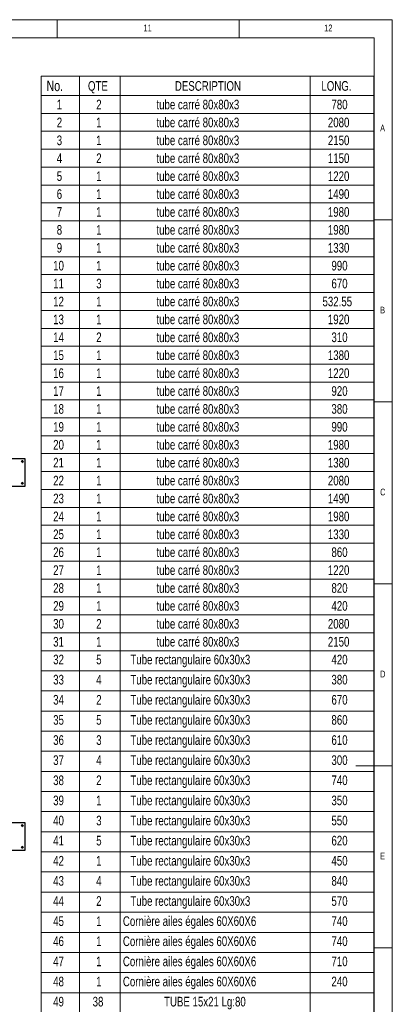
# Paper-space layout 'cadre 6' of a CAD drawing. Header units: millimetres. Extents: x 5 to 589, y 5 to 415.
# Tile 19 of 19: x 487 to 589, y 145 to 415. Entities that reach past the tile are written whole.
import ezdxf

# ---------------------------------------------------------------- set-up
doc = ezdxf.new("R2010")
doc.units = ezdxf.units.MM
doc.linetypes.add('CENTERX2', pattern=[20.32, 12.7, -2.54, 2.54, -2.54])
doc.layers.add('NOTES', color=6, linetype='Continuous')
doc.layers.add('TRAIT-MIXTES', color=3, linetype='CENTERX2')
doc.layers.add('TRAIT-FORT', color=4, linetype='Continuous', lineweight=25)
doc.styles.add('SLDTEXTSTYLE0', font='TXT', dxfattribs={"width": 0.75})

# ---------------------------------------------------------------- blocks, each defined once
blk = doc.blocks.new('SW_TABLEANNOTATION_5')
at = {"color": 0, "linetype": 'Continuous', "lineweight": 18}
for p, q in [((0, 0), (0, -348.21)), ((91.3, 0), (0, 0)), ((91.3, -348.21), (91.3, 0)), ((10.47, 0), (10.47, -5.27)), ((21.67, 0), (21.67, -5.27)), ((73.84, 0), (73.84, -5.27)), ((0, -5.27), (91.3, -5.27)), ((10.47, -5.27), (10.47, -348.21)), ((21.67, -5.27), (21.67, -348.21)), ((73.84, -5.27), (73.84, -348.21)), ((0, -10.19), (91.3, -10.19)), ((0, -15.11), (91.3, -15.11)), ((0, -20.03), (91.3, -20.03)), ((0, -24.95), (91.3, -24.95)), ((0, -29.87), (91.3, -29.87)), ((0, -34.79), (91.3, -34.79)), ((0, -39.71), (91.3, -39.71)), ((0, -44.63), (91.3, -44.63)), ((0, -49.55), (91.3, -49.55)), ((0, -54.47), (91.3, -54.47)), ((0, -59.39), (91.3, -59.39)), ((0, -64.31), (91.3, -64.31)), ((0, -69.23), (91.3, -69.23)), ((0, -74.15), (91.3, -74.15)), ((0, -79.06), (91.3, -79.06)), ((0, -83.98), (91.3, -83.98)), ((0, -88.9), (91.3, -88.9)), ((0, -93.82), (91.3, -93.82)), ((0, -98.74), (91.3, -98.74)), ((0, -103.66), (91.3, -103.66)), ((0, -108.58), (91.3, -108.58)), ((0, -113.5), (91.3, -113.5)), ((0, -118.42), (91.3, -118.42)), ((0, -123.34), (91.3, -123.34)), ((0, -128.26), (91.3, -128.26)), ((0, -133.18), (91.3, -133.18)), ((0, -138.1), (91.3, -138.1)), ((0, -143.02), (91.3, -143.02)), ((0, -147.94), (91.3, -147.94)), ((0, -152.86), (91.3, -152.86)), ((0, -157.78), (91.3, -157.78)), ((0, -163.3), (91.3, -163.3)), ((0, -168.83), (91.3, -168.83)), ((0, -174.36), (91.3, -174.36)), ((0, -179.89), (91.3, -179.89)), ((0, -185.42), (91.3, -185.42)), ((0, -190.94), (91.3, -190.94)), ((0, -196.47), (91.3, -196.47)), ((0, -202), (91.3, -202)), ((0, -207.53), (91.3, -207.53)), ((0, -213.05), (91.3, -213.05)), ((0, -218.58), (91.3, -218.58)), ((0, -224.11), (91.3, -224.11)), ((0, -229.64), (91.3, -229.64)), ((0, -235.17), (91.3, -235.17)), ((0, -240.69), (91.3, -240.69)), ((0, -246.22), (91.3, -246.22)), ((0, -251.75), (91.3, -251.75))]:
    blk.add_line(p, q, dxfattribs=at)
at = {"color": 0, "linetype": 'Continuous', "lineweight": 18, "attachment_point": 1, "style": 'SLDTEXTSTYLE0'}
for s, insert, char_height in [('No.', (1.46, -1.16), 2.91), ('QTE', (12.83, -1.32), 2.646), ('DESCRIPTION', (36.68, -1.32), 2.6458), ('LONG.', (76.89, -1.32), 2.646), ('1', (4.26, -6.42), 2.65), ('2', (15.09, -6.42), 2.65), ('tube carré 80x80x3', (31.62, -6.42), 2.6458), ('780', (79.64, -6.42), 2.646), ('2', (4.26, -11.34), 2.65), ('1', (15.09, -11.34), 2.65), ('tube carré 80x80x3', (31.62, -11.34), 2.6458), ('2080', (78.66, -11.34), 2.646), ('3', (4.26, -16.26), 2.65), ('tube carré 80x80x3', (31.62, -16.26), 2.6458), ('2150', (78.66, -16.26), 2.646), ('1', (15.09, -16.26), 2.65), ('4', (4.26, -21.18), 2.65), ('2', (15.09, -21.18), 2.65), ('tube carré 80x80x3', (31.62, -21.18), 2.6458), ('1150', (78.66, -21.18), 2.646), ('5', (4.26, -26.1), 2.65), ('1', (15.09, -26.1), 2.65), ('tube carré 80x80x3', (31.62, -26.1), 2.6458), ('1220', (78.66, -26.1), 2.646), ('6', (4.26, -31.02), 2.65), ('1', (15.09, -31.02), 2.65), ('tube carré 80x80x3', (31.62, -31.02), 2.6458), ('1490', (78.66, -31.02), 2.646), ('7', (4.26, -35.94), 2.65), ('1', (15.09, -35.94), 2.65), ('tube carré 80x80x3', (31.62, -35.94), 2.6458), ('1980', (78.66, -35.94), 2.646), ('tube carré 80x80x3', (31.62, -40.85), 2.6458), ('8', (4.26, -40.85), 2.65), ('1', (15.09, -40.85), 2.65), ('1980', (78.66, -40.85), 2.646), ('9', (4.26, -45.77), 2.65), ('1', (15.09, -45.77), 2.65), ('tube carré 80x80x3', (31.62, -45.77), 2.6458), ('1330', (78.66, -45.77), 2.646), ('10', (3.28, -50.69), 2.646), ('1', (15.09, -50.69), 2.65), ('tube carré 80x80x3', (31.62, -50.69), 2.6458), ('990', (79.64, -50.69), 2.646), ('11', (3.28, -55.61), 2.646), ('3', (15.09, -55.61), 2.65), ('tube carré 80x80x3', (31.62, -55.61), 2.6458), ('670', (79.64, -55.61), 2.646), ('12', (3.28, -60.53), 2.646), ('1', (15.09, -60.53), 2.65), ('tube carré 80x80x3', (31.62, -60.53), 2.6458), ('532.55', (77.19, -60.53), 2.646), ('13', (3.28, -65.45), 2.646), ('1', (15.09, -65.45), 2.65), ('tube carré 80x80x3', (31.62, -65.45), 2.6458), ('1920', (78.66, -65.45), 2.646), ('2', (15.09, -70.37), 2.65), ('tube carré 80x80x3', (31.62, -70.37), 2.6458), ('310', (79.64, -70.37), 2.646), ('14', (3.28, -70.37), 2.646), ('15', (3.28, -75.29), 2.646), ('1', (15.09, -75.29), 2.65), ('tube carré 80x80x3', (31.62, -75.29), 2.6458), ('1380', (78.66, -75.29), 2.646), ('16', (3.28, -80.21), 2.646), ('1', (15.09, -80.21), 2.65), ('tube carré 80x80x3', (31.62, -80.21), 2.6458), ('1220', (78.66, -80.21), 2.646), ('17', (3.28, -85.13), 2.646), ('1', (15.09, -85.13), 2.65), ('tube carré 80x80x3', (31.62, -85.13), 2.6458), ('920', (79.64, -85.13), 2.646), ('18', (3.28, -90.05), 2.646), ('1', (15.09, -90.05), 2.65), ('tube carré 80x80x3', (31.62, -90.05), 2.6458), ('380', (79.64, -90.05), 2.646), ('tube carré 80x80x3', (31.62, -94.97), 2.6458), ('19', (3.28, -94.97), 2.646), ('1', (15.09, -94.97), 2.65), ('990', (79.64, -94.97), 2.646), ('20', (3.28, -99.89), 2.646), ('1', (15.09, -99.89), 2.65), ('tube carré 80x80x3', (31.62, -99.89), 2.6458), ('1980', (78.66, -99.89), 2.646), ('21', (3.28, -104.81), 2.646), ('1', (15.09, -104.81), 2.65), ('tube carré 80x80x3', (31.62, -104.81), 2.6458), ('1380', (78.66, -104.81), 2.646), ('22', (3.28, -109.73), 2.646), ('1', (15.09, -109.73), 2.65), ('tube carré 80x80x3', (31.62, -109.73), 2.6458), ('2080', (78.66, -109.73), 2.646), ('23', (3.28, -114.65), 2.646), ('1', (15.09, -114.65), 2.65), ('tube carré 80x80x3', (31.62, -114.65), 2.6458), ('1490', (78.66, -114.65), 2.646), ('24', (3.28, -119.57), 2.646), ('1', (15.09, -119.57), 2.65), ('tube carré 80x80x3', (31.62, -119.57), 2.6458), ('1980', (78.66, -119.57), 2.646), ('tube carré 80x80x3', (31.62, -124.49), 2.6458), ('25', (3.28, -124.49), 2.646), ('1', (15.09, -124.49), 2.65), ('1330', (78.66, -124.49), 2.646), ('26', (3.28, -129.41), 2.646), ('1', (15.09, -129.41), 2.65), ('tube carré 80x80x3', (31.62, -129.41), 2.6458), ('860', (79.64, -129.41), 2.646), ('27', (3.28, -134.33), 2.646), ('1', (15.09, -134.33), 2.65), ('tube carré 80x80x3', (31.62, -134.33), 2.6458), ('1220', (78.66, -134.33), 2.646), ('28', (3.28, -139.24), 2.646), ('1', (15.09, -139.24), 2.65), ('tube carré 80x80x3', (31.62, -139.24), 2.6458), ('820', (79.64, -139.24), 2.646), ('29', (3.28, -144.16), 2.646), ('1', (15.09, -144.16), 2.65), ('tube carré 80x80x3', (31.62, -144.16), 2.6458), ('420', (79.64, -144.16), 2.646), ('tube carré 80x80x3', (31.62, -149.08), 2.6458), ('30', (3.28, -149.08), 2.646), ('2', (15.09, -149.08), 2.65), ('2080', (78.66, -149.08), 2.646), ('31', (3.28, -154), 2.646), ('1', (15.09, -154), 2.65), ('tube carré 80x80x3', (31.62, -154), 2.6458), ('2150', (78.66, -154), 2.646), ('32', (3.28, -158.89), 2.646), ('5', (15.09, -158.89), 2.65), ('Tube rectangulaire 60x30x3', (24.47, -158.89), 2.6458), ('420', (79.64, -158.89), 2.646), ('33', (3.28, -164.42), 2.646), ('4', (15.09, -164.42), 2.65), ('Tube rectangulaire 60x30x3', (24.47, -164.42), 2.6458), ('380', (79.64, -164.42), 2.646), ('34', (3.28, -169.95), 2.646), ('2', (15.09, -169.95), 2.65), ('Tube rectangulaire 60x30x3', (24.47, -169.95), 2.6458), ('670', (79.64, -169.95), 2.646), ('35', (3.28, -175.48), 2.646), ('5', (15.09, -175.48), 2.65), ('Tube rectangulaire 60x30x3', (24.47, -175.48), 2.6458), ('860', (79.64, -175.48), 2.646), ('36', (3.28, -181.01), 2.646), ('3', (15.09, -181.01), 2.65), ('Tube rectangulaire 60x30x3', (24.47, -181.01), 2.6458), ('610', (79.64, -181.01), 2.646), ('37', (3.28, -186.53), 2.646), ('4', (15.09, -186.53), 2.65), ('Tube rectangulaire 60x30x3', (24.47, -186.53), 2.6458), ('300', (79.64, -186.53), 2.646), ('38', (3.28, -192.06), 2.646), ('2', (15.09, -192.06), 2.65), ('Tube rectangulaire 60x30x3', (24.47, -192.06), 2.6458), ('740', (79.64, -192.06), 2.646), ('Tube rectangulaire 60x30x3', (24.47, -197.59), 2.6458), ('39', (3.28, -197.59), 2.646), ('1', (15.09, -197.59), 2.65), ('350', (79.64, -197.59), 2.646), ('40', (3.28, -203.12), 2.646), ('3', (15.09, -203.12), 2.65), ('Tube rectangulaire 60x30x3', (24.47, -203.12), 2.6458), ('550', (79.64, -203.12), 2.646), ('41', (3.28, -208.64), 2.646), ('5', (15.09, -208.64), 2.65), ('Tube rectangulaire 60x30x3', (24.47, -208.64), 2.6458), ('620', (79.64, -208.64), 2.646), ('42', (3.28, -214.17), 2.646), ('1', (15.09, -214.17), 2.65), ('Tube rectangulaire 60x30x3', (24.47, -214.17), 2.6458), ('450', (79.64, -214.17), 2.646), ('43', (3.28, -219.7), 2.646), ('4', (15.09, -219.7), 2.65), ('Tube rectangulaire 60x30x3', (24.47, -219.7), 2.6458), ('840', (79.64, -219.7), 2.646), ('44', (3.28, -225.23), 2.646), ('2', (15.09, -225.23), 2.65), ('Tube rectangulaire 60x30x3', (24.47, -225.23), 2.6458), ('570', (79.64, -225.23), 2.646), ('45', (3.28, -230.76), 2.646), ('1', (15.09, -230.76), 2.65), ('Cornière ailes égales 60X60X6', (22.42, -230.76), 2.6458), ('740', (79.64, -230.76), 2.646), ('46', (3.28, -236.28), 2.646), ('1', (15.09, -236.28), 2.65), ('Cornière ailes égales 60X60X6', (22.42, -236.28), 2.6458), ('740', (79.64, -236.28), 2.646), ('47', (3.28, -241.81), 2.646), ('1', (15.09, -241.81), 2.65), ('Cornière ailes égales 60X60X6', (22.42, -241.81), 2.6458), ('710', (79.64, -241.81), 2.646), ('48', (3.28, -247.34), 2.646), ('1', (15.09, -247.34), 2.65), ('Cornière ailes égales 60X60X6', (22.42, -247.34), 2.6458), ('240', (79.64, -247.34), 2.646), ('49', (3.28, -252.87), 2.646), ('38', (14.11, -252.87), 2.646), ('TUBE 15x21 Lg:80', (33.71, -252.87), 2.6458)]:
    blk.add_mtext(s, dxfattribs=dict(at, insert=insert, char_height=char_height))
blk = doc.blocks.new('SW_CENTERMARKSYMBOL_565')
at = {"layer": 'TRAIT-MIXTES', "color": 0}
for p, q in [((-0.4, 0), (-0.4125, 0)), ((0, 0), (-0.2, 0)), ((0, 0.4), (0, 0.4125)), ((0, 0), (0, 0.2)), ((0, 0), (0, -0.2)), ((0, 0), (0.2, 0)), ((0.4, 0), (0.4125, 0)), ((0, -0.4), (0, -0.4125))]:
    blk.add_line(p, q, dxfattribs=at)
blk = doc.blocks.new('SW_CENTERMARKSYMBOL_566')
at = {"layer": 'TRAIT-MIXTES', "color": 0}
for p, q in [((-0.4, 0), (-0.4125, 0)), ((0, 0), (-0.2, 0)), ((0, 0.4), (0, 0.4125)), ((0, 0), (0, 0.2)), ((0, 0), (0, -0.2)), ((0, 0), (0.2, 0)), ((0.4, 0), (0.4125, 0)), ((0, -0.4), (0, -0.4125))]:
    blk.add_line(p, q, dxfattribs=at)
blk = doc.blocks.new('SW_CENTERMARKSYMBOL_865')
at = {"layer": 'TRAIT-MIXTES', "color": 0}
for p, q in [((-0.4, 0), (-0.4125, 0)), ((0, 0), (-0.2, 0)), ((0, 0.4), (0, 0.4125)), ((0, 0), (0, 0.2)), ((0, 0), (0, -0.2)), ((0, 0), (0.2, 0)), ((0.4, 0), (0.4125, 0)), ((0, -0.4), (0, -0.4125))]:
    blk.add_line(p, q, dxfattribs=at)
blk = doc.blocks.new('SW_CENTERMARKSYMBOL_866')
at = {"layer": 'TRAIT-MIXTES', "color": 0}
for p, q in [((-0.4, 0), (-0.4125, 0)), ((0, 0), (-0.2, 0)), ((0, 0.4), (0, 0.4125)), ((0, 0), (0, 0.2)), ((0, 0), (0, -0.2)), ((0, 0), (0.2, 0)), ((0.4, 0), (0.4125, 0)), ((0, -0.4), (0, -0.4125))]:
    blk.add_line(p, q, dxfattribs=at)

psp = doc.layouts.new('cadre 6')

# ---------------------------------------------------------------- linework, layer by layer
at = {"color": 7, "linetype": 'Continuous', "lineweight": 18}
for p, q in [((589, 415), (5, 415)), ((497, 415), (497, 410)), ((547, 410), (547, 415)), ((589, 5), (589, 415)), ((584, 410), (10, 410)), ((584, 10), (584, 410)), ((584, 360), (589, 360)), ((589, 310), (584, 310)), ((584, 260), (589, 260)), ((589, 210), (579, 210)), ((584, 160), (589, 160))]:
    psp.add_line(p, q, dxfattribs=at)
for centre in [(487.47, 293.616), (487.47, 287.616), (487.47, 193.616), (487.47, 187.616)]:
    psp.add_arc(centre, 0.25, 255, 195, dxfattribs=at)
at = {"layer": 'TRAIT-FORT', "color": 4, "linetype": 'Continuous', "lineweight": 25}
for p, q in [((488.22, 294.366), (480.72, 294.366)), ((488.22, 286.866), (488.22, 294.366)), ((480.72, 286.866), (488.22, 286.866)), ((488.22, 194.366), (480.72, 194.366)), ((488.22, 186.866), (488.22, 194.366)), ((480.72, 186.866), (488.22, 186.866))]:
    psp.add_line(p, q, dxfattribs=at)
for centre in [(487.47, 293.616), (487.47, 287.616), (487.47, 193.616), (487.47, 187.616)]:
    psp.add_circle(centre, 0.212, dxfattribs=at)

# ---------------------------------------------------------------- block references
at = {"color": 7, "linetype": 'Continuous', "lineweight": 18}
psp.add_blockref('SW_TABLEANNOTATION_5', (492.664, 399.443), dxfattribs=at)
at = {"layer": 'TRAIT-MIXTES', "color": 3}
for name, p in [('SW_CENTERMARKSYMBOL_565', (487.47, 293.616)), ('SW_CENTERMARKSYMBOL_566', (487.47, 287.616)), ('SW_CENTERMARKSYMBOL_865', (487.47, 193.616)), ('SW_CENTERMARKSYMBOL_866', (487.47, 187.616))]:
    psp.add_blockref(name, p, dxfattribs=at)

# ---------------------------------------------------------------- texts
at = {"layer": 'NOTES', "color": 211, "attachment_point": 1, "style": 'SLDTEXTSTYLE0'}
for s, insert, char_height in [('11', (520.75, 413.668), 1.8521), ('11', (520.75, 413.668), 1.8521), ('12', (570.333, 413.668), 1.8521), ('12', (570.333, 413.668), 1.8521), ('A', (585.667, 386.168), 1.852), ('A', (585.667, 386.168), 1.852), ('B', (585.667, 336.168), 1.852), ('B', (585.667, 336.168), 1.852), ('C', (585.667, 286.168), 1.852), ('C', (585.667, 286.168), 1.852), ('D', (585.667, 236.168), 1.852), ('D', (585.667, 236.168), 1.852), ('E', (585.667, 186.168), 1.852), ('E', (585.667, 186.168), 1.852)]:
    psp.add_mtext(s, dxfattribs=dict(at, insert=insert, char_height=char_height))

doc.saveas('drawing.dxf')
